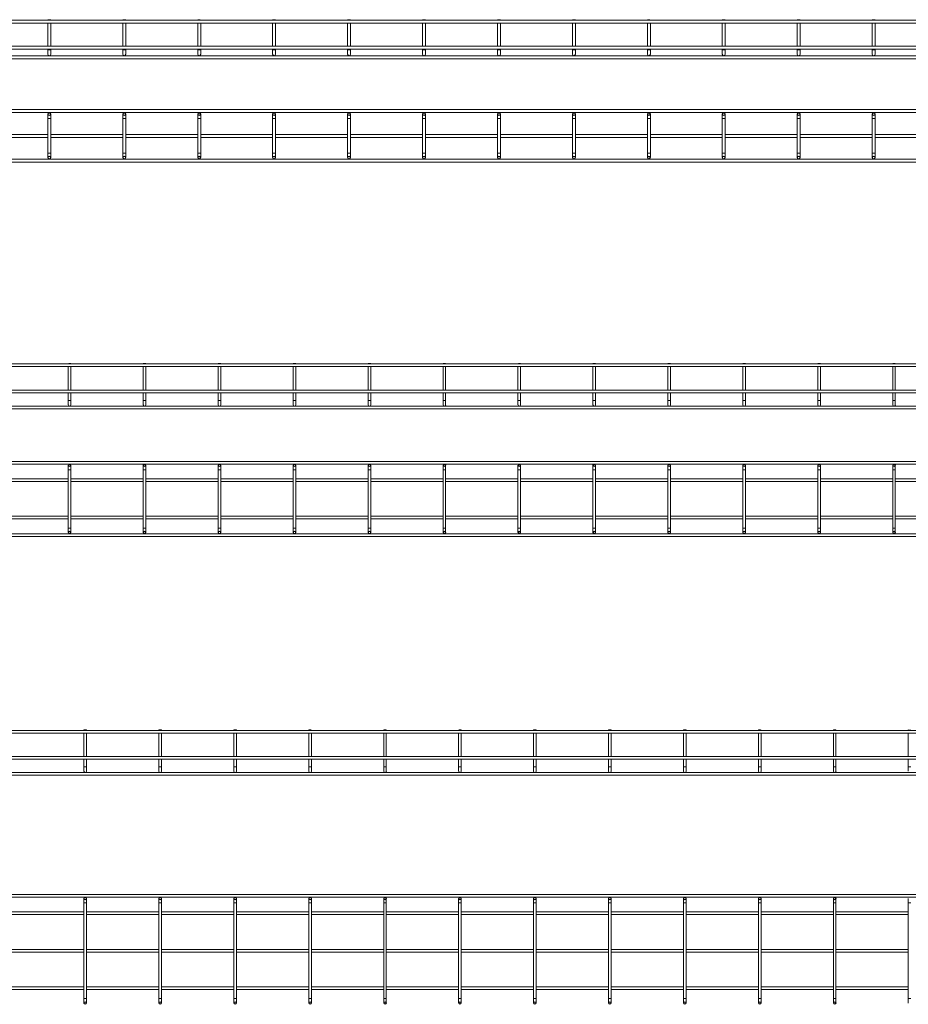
# Model space of a CAD drawing. Header units: millimetres. Extents: x -733 to 3537, y -6038 to -65.
# Tile 10 of 11: x 1427 to 2613, y -1378 to -65. Entities that reach past the tile are written whole.
import ezdxf

# ---------------------------------------------------------------- set-up
doc = ezdxf.new("R2010")
doc.units = ezdxf.units.MM

msp = doc.modelspace()

# ---------------------------------------------------------------- linework, layer by layer
at = {"color": 7, "linetype": 'Continuous', "lineweight": 15}
for p, q in [((3470.5, -65.4), (462.5, -65.4)), ((1465, -64.9), (1464.5, -65.4)), ((1465, -64.9), (1468, -64.9)), ((1468.5, -65.4), (1468, -64.9)), ((1565, -64.9), (1564.5, -65.4)), ((1565, -64.9), (1568, -64.9)), ((1568.5, -65.4), (1568, -64.9)), ((1665, -64.9), (1664.5, -65.4)), ((1665, -64.9), (1668, -64.9)), ((1668.5, -65.4), (1668, -64.9)), ((1765, -64.9), (1764.5, -65.4)), ((1765, -64.9), (1768, -64.9)), ((1768.5, -65.4), (1768, -64.9)), ((1865, -64.9), (1864.5, -65.4)), ((1865, -64.9), (1868, -64.9)), ((1868.5, -65.4), (1868, -64.9)), ((1965, -64.9), (1964.5, -65.4)), ((1965, -64.9), (1968, -64.9)), ((1968.5, -65.4), (1968, -64.9)), ((2065, -64.9), (2064.5, -65.4)), ((2065, -64.9), (2068, -64.9)), ((2068.5, -65.4), (2068, -64.9)), ((2165, -64.9), (2164.5, -65.4)), ((2165, -64.9), (2168, -64.9)), ((2168.5, -65.4), (2168, -64.9)), ((2265, -64.9), (2264.5, -65.4)), ((2265, -64.9), (2268, -64.9)), ((2268.5, -65.4), (2268, -64.9)), ((2365, -64.9), (2364.5, -65.4)), ((2365, -64.9), (2368, -64.9)), ((2368.5, -65.4), (2368, -64.9)), ((2465, -64.9), (2464.5, -65.4)), ((2465, -64.9), (2468, -64.9)), ((2468.5, -65.4), (2468, -64.9)), ((2565, -64.9), (2564.5, -65.4)), ((2565, -64.9), (2568, -64.9)), ((2568.5, -65.4), (2568, -64.9)), ((462.5, -69.4), (3470.5, -69.4)), ((1464.5, -69.4), (1464.5, -100.4)), ((1468.5, -100.4), (1468.5, -69.4)), ((1564.5, -69.4), (1564.5, -100.4)), ((1568.5, -100.4), (1568.5, -69.4)), ((1664.5, -69.4), (1664.5, -100.4)), ((1668.5, -100.4), (1668.5, -69.4)), ((1764.5, -69.4), (1764.5, -100.4)), ((1768.5, -100.4), (1768.5, -69.4)), ((1864.5, -69.4), (1864.5, -100.4)), ((1868.5, -100.4), (1868.5, -69.4)), ((1964.5, -69.4), (1964.5, -100.4)), ((1968.5, -100.4), (1968.5, -69.4)), ((2064.5, -69.4), (2064.5, -100.4)), ((2068.5, -100.4), (2068.5, -69.4)), ((2164.5, -69.4), (2164.5, -100.4)), ((2168.5, -100.4), (2168.5, -69.4)), ((2264.5, -69.4), (2264.5, -100.4)), ((2268.5, -100.4), (2268.5, -69.4)), ((2364.5, -69.4), (2364.5, -100.4)), ((2368.5, -100.4), (2368.5, -69.4)), ((2464.5, -69.4), (2464.5, -100.4)), ((2468.5, -100.4), (2468.5, -69.4)), ((2564.5, -69.4), (2564.5, -100.4)), ((2568.5, -100.4), (2568.5, -69.4)), ((3470.5, -100.4), (462.5, -100.4)), ((462.5, -104.4), (3470.5, -104.4)), ((1464.5, -104.4), (1464.5, -105)), ((1464.5, -105), (1464.5, -111)), ((1468.5, -105), (1468.5, -104.4)), ((1468.5, -111), (1468.5, -105)), ((1564.5, -104.4), (1564.5, -105)), ((1564.5, -105), (1564.5, -111)), ((1568.5, -105), (1568.5, -104.4)), ((1568.5, -111), (1568.5, -105)), ((1664.5, -104.4), (1664.5, -105)), ((1664.5, -105), (1664.5, -111)), ((1668.5, -105), (1668.5, -104.4)), ((1668.5, -111), (1668.5, -105)), ((1764.5, -104.4), (1764.5, -105)), ((1764.5, -105), (1764.5, -111)), ((1768.5, -105), (1768.5, -104.4)), ((1768.5, -111), (1768.5, -105)), ((1864.5, -104.4), (1864.5, -105)), ((1864.5, -105), (1864.5, -111)), ((1868.5, -105), (1868.5, -104.4)), ((1868.5, -111), (1868.5, -105)), ((1964.5, -104.4), (1964.5, -105)), ((1964.5, -105), (1964.5, -111)), ((1968.5, -105), (1968.5, -104.4)), ((1968.5, -111), (1968.5, -105)), ((2064.5, -104.4), (2064.5, -105)), ((2064.5, -105), (2064.5, -111)), ((2068.5, -105), (2068.5, -104.4)), ((2068.5, -111), (2068.5, -105)), ((2164.5, -104.4), (2164.5, -105)), ((2164.5, -105), (2164.5, -111)), ((2168.5, -105), (2168.5, -104.4)), ((2168.5, -111), (2168.5, -105)), ((2264.5, -104.4), (2264.5, -105)), ((2264.5, -105), (2264.5, -111)), ((2268.5, -105), (2268.5, -104.4)), ((2268.5, -111), (2268.5, -105)), ((2364.5, -104.4), (2364.5, -105)), ((2364.5, -105), (2364.5, -111)), ((2368.5, -105), (2368.5, -104.4)), ((2368.5, -111), (2368.5, -105)), ((2464.5, -104.4), (2464.5, -105)), ((2464.5, -105), (2464.5, -111)), ((2468.5, -105), (2468.5, -104.4)), ((2468.5, -111), (2468.5, -105)), ((2564.5, -104.4), (2564.5, -105)), ((2564.5, -105), (2564.5, -111)), ((2568.5, -105), (2568.5, -104.4)), ((2568.5, -111), (2568.5, -105)), ((3470.5, -113), (462.5, -113)), ((462.5, -117), (3470.5, -117)), ((3470.5, -184.9), (462.5, -184.9)), ((462.5, -188.9), (3470.5, -188.9)), ((1464.5, -190.9), (1464.5, -196.9)), ((1464.5, -196.9), (1464.5, -242.9)), ((1468.5, -196.9), (1468.5, -190.9)), ((1468.5, -242.9), (1468.5, -196.9)), ((1564.5, -190.9), (1564.5, -196.9)), ((1564.5, -196.9), (1564.5, -242.9)), ((1568.5, -196.9), (1568.5, -190.9)), ((1568.5, -242.9), (1568.5, -196.9)), ((1664.5, -190.9), (1664.5, -196.9)), ((1664.5, -196.9), (1664.5, -242.9)), ((1668.5, -196.9), (1668.5, -190.9)), ((1668.5, -242.9), (1668.5, -196.9)), ((1764.5, -190.9), (1764.5, -196.9)), ((1764.5, -196.9), (1764.5, -242.9)), ((1768.5, -196.9), (1768.5, -190.9)), ((1768.5, -242.9), (1768.5, -196.9)), ((1864.5, -190.9), (1864.5, -196.9)), ((1864.5, -196.9), (1864.5, -242.9)), ((1868.5, -196.9), (1868.5, -190.9)), ((1868.5, -242.9), (1868.5, -196.9)), ((1964.5, -190.9), (1964.5, -196.9)), ((1964.5, -196.9), (1964.5, -242.9)), ((1968.5, -196.9), (1968.5, -190.9)), ((1968.5, -242.9), (1968.5, -196.9)), ((2064.5, -190.9), (2064.5, -196.9)), ((2064.5, -196.9), (2064.5, -242.9)), ((2068.5, -196.9), (2068.5, -190.9)), ((2068.5, -242.9), (2068.5, -196.9)), ((2164.5, -190.9), (2164.5, -196.9)), ((2164.5, -196.9), (2164.5, -242.9)), ((2168.5, -196.9), (2168.5, -190.9)), ((2168.5, -242.9), (2168.5, -196.9)), ((2264.5, -190.9), (2264.5, -196.9)), ((2264.5, -196.9), (2264.5, -242.9)), ((2268.5, -196.9), (2268.5, -190.9)), ((2268.5, -242.9), (2268.5, -196.9)), ((2364.5, -190.9), (2364.5, -196.9)), ((2364.5, -196.9), (2364.5, -242.9)), ((2368.5, -196.9), (2368.5, -190.9)), ((2368.5, -242.9), (2368.5, -196.9)), ((2464.5, -190.9), (2464.5, -196.9)), ((2464.5, -196.9), (2464.5, -242.9)), ((2468.5, -196.9), (2468.5, -190.9)), ((2468.5, -242.9), (2468.5, -196.9)), ((2564.5, -190.9), (2564.5, -196.9)), ((2564.5, -196.9), (2564.5, -242.9)), ((2568.5, -196.9), (2568.5, -190.9)), ((2568.5, -242.9), (2568.5, -196.9)), ((1464.5, -217.9), (1368.5, -217.9)), ((1368.5, -221.9), (1464.5, -221.9)), ((1564.5, -217.9), (1468.5, -217.9)), ((1468.5, -221.9), (1564.5, -221.9)), ((1664.5, -217.9), (1568.5, -217.9)), ((1568.5, -221.9), (1664.5, -221.9)), ((1764.5, -217.9), (1668.5, -217.9)), ((1668.5, -221.9), (1764.5, -221.9)), ((1864.5, -217.9), (1768.5, -217.9)), ((1768.5, -221.9), (1864.5, -221.9)), ((1964.5, -217.9), (1868.5, -217.9)), ((1868.5, -221.9), (1964.5, -221.9)), ((2064.5, -217.9), (1968.5, -217.9)), ((1968.5, -221.9), (2064.5, -221.9)), ((2164.5, -217.9), (2068.5, -217.9)), ((2068.5, -221.9), (2164.5, -221.9)), ((2264.5, -217.9), (2168.5, -217.9)), ((2168.5, -221.9), (2264.5, -221.9)), ((2364.5, -217.9), (2268.5, -217.9)), ((2268.5, -221.9), (2364.5, -221.9)), ((2464.5, -217.9), (2368.5, -217.9)), ((2368.5, -221.9), (2464.5, -221.9)), ((2564.5, -217.9), (2468.5, -217.9)), ((2468.5, -221.9), (2564.5, -221.9)), ((2664.5, -217.9), (2568.5, -217.9)), ((2568.5, -221.9), (2664.5, -221.9)), ((1464.5, -242.9), (1464.5, -248.9)), ((1468.5, -248.9), (1468.5, -242.9)), ((1564.5, -242.9), (1564.5, -248.9)), ((1568.5, -248.9), (1568.5, -242.9)), ((1664.5, -242.9), (1664.5, -248.9)), ((1668.5, -248.9), (1668.5, -242.9)), ((1764.5, -242.9), (1764.5, -248.9)), ((1768.5, -248.9), (1768.5, -242.9)), ((1864.5, -242.9), (1864.5, -248.9)), ((1868.5, -248.9), (1868.5, -242.9)), ((1964.5, -242.9), (1964.5, -248.9)), ((1968.5, -248.9), (1968.5, -242.9)), ((2064.5, -242.9), (2064.5, -248.9)), ((2068.5, -248.9), (2068.5, -242.9)), ((2164.5, -242.9), (2164.5, -248.9)), ((2168.5, -248.9), (2168.5, -242.9)), ((2264.5, -242.9), (2264.5, -248.9)), ((2268.5, -248.9), (2268.5, -242.9)), ((2364.5, -242.9), (2364.5, -248.9)), ((2368.5, -248.9), (2368.5, -242.9)), ((2464.5, -242.9), (2464.5, -248.9)), ((2468.5, -248.9), (2468.5, -242.9)), ((2564.5, -242.9), (2564.5, -248.9)), ((2568.5, -248.9), (2568.5, -242.9)), ((3470.5, -250.9), (462.5, -250.9)), ((462.5, -254.9), (3470.5, -254.9)), ((3497.7, -524.2), (489.7, -524.2)), ((1492.4, -523.4), (1491.9, -523.9)), ((1491.9, -523.9), (1491.9, -524.2)), ((1495.4, -523.9), (1491.9, -523.9)), ((1492.4, -523.4), (1494.9, -523.4)), ((1495.4, -523.9), (1494.9, -523.4)), ((1495.4, -524.2), (1495.4, -523.9)), ((1592.4, -523.4), (1591.9, -523.9)), ((1591.9, -523.9), (1591.9, -524.2)), ((1595.4, -523.9), (1591.9, -523.9)), ((1592.4, -523.4), (1594.9, -523.4)), ((1595.4, -523.9), (1594.9, -523.4)), ((1595.4, -524.2), (1595.4, -523.9)), ((1692.4, -523.4), (1691.9, -523.9)), ((1691.9, -523.9), (1691.9, -524.2)), ((1695.4, -523.9), (1691.9, -523.9)), ((1692.4, -523.4), (1694.9, -523.4)), ((1695.4, -523.9), (1694.9, -523.4)), ((1695.4, -524.2), (1695.4, -523.9)), ((1792.4, -523.4), (1791.9, -523.9)), ((1791.9, -523.9), (1791.9, -524.2)), ((1795.4, -523.9), (1791.9, -523.9)), ((1792.4, -523.4), (1794.9, -523.4)), ((1795.4, -523.9), (1794.9, -523.4)), ((1795.4, -524.2), (1795.4, -523.9)), ((1892.4, -523.4), (1891.9, -523.9)), ((1891.9, -523.9), (1891.9, -524.2)), ((1895.4, -523.9), (1891.9, -523.9)), ((1892.4, -523.4), (1894.9, -523.4)), ((1895.4, -523.9), (1894.9, -523.4)), ((1895.4, -524.2), (1895.4, -523.9)), ((1992.4, -523.4), (1991.9, -523.9)), ((1991.9, -523.9), (1991.9, -524.2)), ((1995.4, -523.9), (1991.9, -523.9)), ((1992.4, -523.4), (1994.9, -523.4)), ((1995.4, -523.9), (1994.9, -523.4)), ((1995.4, -524.2), (1995.4, -523.9)), ((2092.4, -523.4), (2091.9, -523.9)), ((2091.9, -523.9), (2091.9, -524.2)), ((2095.4, -523.9), (2091.9, -523.9)), ((2092.4, -523.4), (2094.9, -523.4)), ((2095.4, -523.9), (2094.9, -523.4)), ((2095.4, -524.2), (2095.4, -523.9)), ((2192.4, -523.4), (2191.9, -523.9)), ((2191.9, -523.9), (2191.9, -524.2)), ((2195.4, -523.9), (2191.9, -523.9)), ((2192.4, -523.4), (2194.9, -523.4)), ((2195.4, -523.9), (2194.9, -523.4)), ((2195.4, -524.2), (2195.4, -523.9)), ((2292.4, -523.4), (2291.9, -523.9)), ((2291.9, -523.9), (2291.9, -524.2)), ((2295.4, -523.9), (2291.9, -523.9)), ((2292.4, -523.4), (2294.9, -523.4)), ((2295.4, -523.9), (2294.9, -523.4)), ((2295.4, -524.2), (2295.4, -523.9)), ((2392.4, -523.4), (2391.9, -523.9)), ((2391.9, -523.9), (2391.9, -524.2)), ((2395.4, -523.9), (2391.9, -523.9)), ((2392.4, -523.4), (2394.9, -523.4)), ((2395.4, -523.9), (2394.9, -523.4)), ((2395.4, -524.2), (2395.4, -523.9)), ((2492.4, -523.4), (2491.9, -523.9)), ((2491.9, -523.9), (2491.9, -524.2)), ((2495.4, -523.9), (2491.9, -523.9)), ((2492.4, -523.4), (2494.9, -523.4)), ((2495.4, -523.9), (2494.9, -523.4)), ((2495.4, -524.2), (2495.4, -523.9)), ((2592.4, -523.4), (2591.9, -523.9)), ((2591.9, -523.9), (2591.9, -524.2)), ((2595.4, -523.9), (2591.9, -523.9)), ((2592.4, -523.4), (2594.9, -523.4)), ((2595.4, -523.9), (2594.9, -523.4)), ((2595.4, -524.2), (2595.4, -523.9)), ((489.7, -527.7), (3497.7, -527.7)), ((1491.9, -527.7), (1491.9, -559.2)), ((1495.4, -559.2), (1495.4, -527.7)), ((1591.9, -527.7), (1591.9, -559.2)), ((1595.4, -559.2), (1595.4, -527.7)), ((1691.9, -527.7), (1691.9, -559.2)), ((1695.4, -559.2), (1695.4, -527.7)), ((1791.9, -527.7), (1791.9, -559.2)), ((1795.4, -559.2), (1795.4, -527.7)), ((1891.9, -527.7), (1891.9, -559.2)), ((1895.4, -559.2), (1895.4, -527.7)), ((1991.9, -527.7), (1991.9, -559.2)), ((1995.4, -559.2), (1995.4, -527.7)), ((2091.9, -527.7), (2091.9, -559.2)), ((2095.4, -559.2), (2095.4, -527.7)), ((2191.9, -527.7), (2191.9, -559.2)), ((2195.4, -559.2), (2195.4, -527.7)), ((2291.9, -527.7), (2291.9, -559.2)), ((2295.4, -559.2), (2295.4, -527.7)), ((2391.9, -527.7), (2391.9, -559.2)), ((2395.4, -559.2), (2395.4, -527.7)), ((2491.9, -527.7), (2491.9, -559.2)), ((2495.4, -559.2), (2495.4, -527.7)), ((2591.9, -527.7), (2591.9, -559.2)), ((2595.4, -559.2), (2595.4, -527.7)), ((3497.7, -559.2), (489.7, -559.2)), ((489.7, -562.7), (3497.7, -562.7)), ((1491.9, -562.7), (1491.9, -572.9)), ((1495.4, -572.9), (1495.4, -562.7)), ((1591.9, -562.7), (1591.9, -572.9)), ((1595.4, -572.9), (1595.4, -562.7)), ((1691.9, -562.7), (1691.9, -572.9)), ((1695.4, -572.9), (1695.4, -562.7)), ((1791.9, -562.7), (1791.9, -572.9)), ((1795.4, -572.9), (1795.4, -562.7)), ((1891.9, -562.7), (1891.9, -572.9)), ((1895.4, -572.9), (1895.4, -562.7)), ((1991.9, -562.7), (1991.9, -572.9)), ((1995.4, -572.9), (1995.4, -562.7)), ((2091.9, -562.7), (2091.9, -572.9)), ((2095.4, -572.9), (2095.4, -562.7)), ((2191.9, -562.7), (2191.9, -572.9)), ((2195.4, -572.9), (2195.4, -562.7)), ((2291.9, -562.7), (2291.9, -572.9)), ((2295.4, -572.9), (2295.4, -562.7)), ((2391.9, -562.7), (2391.9, -572.9)), ((2395.4, -572.9), (2395.4, -562.7)), ((2491.9, -562.7), (2491.9, -572.9)), ((2495.4, -572.9), (2495.4, -562.7)), ((2591.9, -562.7), (2591.9, -572.9)), ((2595.4, -572.9), (2595.4, -562.7)), ((1491.9, -572.9), (1491.9, -578.7)), ((1495.4, -578.7), (1495.4, -572.9)), ((1591.9, -572.9), (1591.9, -578.7)), ((1595.4, -578.7), (1595.4, -572.9)), ((1691.9, -572.9), (1691.9, -578.7)), ((1695.4, -578.7), (1695.4, -572.9)), ((1791.9, -572.9), (1791.9, -578.7)), ((1795.4, -578.7), (1795.4, -572.9)), ((1891.9, -572.9), (1891.9, -578.7)), ((1895.4, -578.7), (1895.4, -572.9)), ((1991.9, -572.9), (1991.9, -578.7)), ((1995.4, -578.7), (1995.4, -572.9)), ((2091.9, -572.9), (2091.9, -578.7)), ((2095.4, -578.7), (2095.4, -572.9)), ((2191.9, -572.9), (2191.9, -578.7)), ((2195.4, -578.7), (2195.4, -572.9)), ((2291.9, -572.9), (2291.9, -578.7)), ((2295.4, -578.7), (2295.4, -572.9)), ((2391.9, -572.9), (2391.9, -578.7)), ((2395.4, -578.7), (2395.4, -572.9)), ((2491.9, -572.9), (2491.9, -578.7)), ((2495.4, -578.7), (2495.4, -572.9)), ((2591.9, -572.9), (2591.9, -578.7)), ((2595.4, -578.7), (2595.4, -572.9)), ((3497.7, -580.4), (489.7, -580.4)), ((489.7, -583.9), (3497.7, -583.9)), ((3497.7, -654.2), (489.7, -654.2)), ((489.7, -657.7), (3497.7, -657.7)), ((1491.9, -659.4), (1491.9, -665.2)), ((1491.9, -665.2), (1491.9, -743.2)), ((1495.4, -665.2), (1495.4, -659.4)), ((1495.4, -743.2), (1495.4, -665.2)), ((1591.9, -659.4), (1591.9, -665.2)), ((1591.9, -665.2), (1591.9, -743.2)), ((1595.4, -665.2), (1595.4, -659.4)), ((1595.4, -743.2), (1595.4, -665.2)), ((1691.9, -659.4), (1691.9, -665.2)), ((1691.9, -665.2), (1691.9, -743.2)), ((1695.4, -665.2), (1695.4, -659.4)), ((1695.4, -743.2), (1695.4, -665.2)), ((1791.9, -659.4), (1791.9, -665.2)), ((1791.9, -665.2), (1791.9, -743.2)), ((1795.4, -665.2), (1795.4, -659.4)), ((1795.4, -743.2), (1795.4, -665.2)), ((1891.9, -659.4), (1891.9, -665.2)), ((1891.9, -665.2), (1891.9, -743.2)), ((1895.4, -665.2), (1895.4, -659.4)), ((1895.4, -743.2), (1895.4, -665.2)), ((1991.9, -659.4), (1991.9, -665.2)), ((1991.9, -665.2), (1991.9, -743.2)), ((1995.4, -665.2), (1995.4, -659.4)), ((1995.4, -743.2), (1995.4, -665.2)), ((2091.9, -659.4), (2091.9, -665.2)), ((2091.9, -665.2), (2091.9, -743.2)), ((2095.4, -665.2), (2095.4, -659.4)), ((2095.4, -743.2), (2095.4, -665.2)), ((2191.9, -659.4), (2191.9, -665.2)), ((2191.9, -665.2), (2191.9, -743.2)), ((2195.4, -665.2), (2195.4, -659.4)), ((2195.4, -743.2), (2195.4, -665.2)), ((2291.9, -659.4), (2291.9, -665.2)), ((2291.9, -665.2), (2291.9, -743.2)), ((2295.4, -665.2), (2295.4, -659.4)), ((2295.4, -743.2), (2295.4, -665.2)), ((2391.9, -659.4), (2391.9, -665.2)), ((2391.9, -665.2), (2391.9, -743.2)), ((2395.4, -665.2), (2395.4, -659.4)), ((2395.4, -743.2), (2395.4, -665.2)), ((2491.9, -659.4), (2491.9, -665.2)), ((2491.9, -665.2), (2491.9, -743.2)), ((2495.4, -665.2), (2495.4, -659.4)), ((2495.4, -743.2), (2495.4, -665.2)), ((2591.9, -659.4), (2591.9, -665.2)), ((2591.9, -665.2), (2591.9, -743.2)), ((2595.4, -665.2), (2595.4, -659.4)), ((2595.4, -743.2), (2595.4, -665.2)), ((1491.9, -677.4), (1395.4, -677.4)), ((1395.4, -680.9), (1491.9, -680.9)), ((1591.9, -677.4), (1495.4, -677.4)), ((1495.4, -680.9), (1591.9, -680.9)), ((1691.9, -677.4), (1595.4, -677.4)), ((1595.4, -680.9), (1691.9, -680.9)), ((1791.9, -677.4), (1695.4, -677.4)), ((1695.4, -680.9), (1791.9, -680.9)), ((1891.9, -677.4), (1795.4, -677.4)), ((1795.4, -680.9), (1891.9, -680.9)), ((1991.9, -677.4), (1895.4, -677.4)), ((1895.4, -680.9), (1991.9, -680.9)), ((2091.9, -677.4), (1995.4, -677.4)), ((1995.4, -680.9), (2091.9, -680.9)), ((2191.9, -677.4), (2095.4, -677.4)), ((2095.4, -680.9), (2191.9, -680.9)), ((2291.9, -677.4), (2195.4, -677.4)), ((2195.4, -680.9), (2291.9, -680.9)), ((2391.9, -677.4), (2295.4, -677.4)), ((2295.4, -680.9), (2391.9, -680.9)), ((2491.9, -677.4), (2395.4, -677.4)), ((2395.4, -680.9), (2491.9, -680.9)), ((2591.9, -677.4), (2495.4, -677.4)), ((2495.4, -680.9), (2591.9, -680.9)), ((2691.9, -677.4), (2595.4, -677.4)), ((2595.4, -680.9), (2691.9, -680.9)), ((1491.9, -727.4), (1395.4, -727.4)), ((1395.4, -730.9), (1491.9, -730.9)), ((1591.9, -727.4), (1495.4, -727.4)), ((1495.4, -730.9), (1591.9, -730.9)), ((1691.9, -727.4), (1595.4, -727.4)), ((1595.4, -730.9), (1691.9, -730.9)), ((1791.9, -727.4), (1695.4, -727.4)), ((1695.4, -730.9), (1791.9, -730.9)), ((1891.9, -727.4), (1795.4, -727.4)), ((1795.4, -730.9), (1891.9, -730.9)), ((1991.9, -727.4), (1895.4, -727.4)), ((1895.4, -730.9), (1991.9, -730.9)), ((2091.9, -727.4), (1995.4, -727.4)), ((1995.4, -730.9), (2091.9, -730.9)), ((2191.9, -727.4), (2095.4, -727.4)), ((2095.4, -730.9), (2191.9, -730.9)), ((2291.9, -727.4), (2195.4, -727.4)), ((2195.4, -730.9), (2291.9, -730.9)), ((2391.9, -727.4), (2295.4, -727.4)), ((2295.4, -730.9), (2391.9, -730.9)), ((2491.9, -727.4), (2395.4, -727.4)), ((2395.4, -730.9), (2491.9, -730.9)), ((2591.9, -727.4), (2495.4, -727.4)), ((2495.4, -730.9), (2591.9, -730.9)), ((2691.9, -727.4), (2595.4, -727.4)), ((2595.4, -730.9), (2691.9, -730.9)), ((1491.9, -743.2), (1491.9, -748.9)), ((1495.4, -748.9), (1495.4, -743.2)), ((1591.9, -743.2), (1591.9, -748.9)), ((1595.4, -748.9), (1595.4, -743.2)), ((1691.9, -743.2), (1691.9, -748.9)), ((1695.4, -748.9), (1695.4, -743.2)), ((1791.9, -743.2), (1791.9, -748.9)), ((1795.4, -748.9), (1795.4, -743.2)), ((1891.9, -743.2), (1891.9, -748.9)), ((1895.4, -748.9), (1895.4, -743.2)), ((1991.9, -743.2), (1991.9, -748.9)), ((1995.4, -748.9), (1995.4, -743.2)), ((2091.9, -743.2), (2091.9, -748.9)), ((2095.4, -748.9), (2095.4, -743.2)), ((2191.9, -743.2), (2191.9, -748.9)), ((2195.4, -748.9), (2195.4, -743.2)), ((2291.9, -743.2), (2291.9, -748.9)), ((2295.4, -748.9), (2295.4, -743.2)), ((2391.9, -743.2), (2391.9, -748.9)), ((2395.4, -748.9), (2395.4, -743.2)), ((2491.9, -743.2), (2491.9, -748.9)), ((2495.4, -748.9), (2495.4, -743.2)), ((2591.9, -743.2), (2591.9, -748.9)), ((2595.4, -748.9), (2595.4, -743.2)), ((3497.7, -750.7), (489.7, -750.7)), ((489.7, -754.2), (3497.7, -754.2)), ((3518.5, -1013), (510.5, -1013)), ((510.5, -1016.5), (3518.5, -1016.5)), ((1513.2, -1012.2), (1512.7, -1012.7)), ((1512.7, -1012.7), (1512.7, -1013)), ((1516.2, -1012.7), (1512.7, -1012.7)), ((1512.7, -1016.5), (1512.7, -1048)), ((1513.2, -1012.2), (1515.7, -1012.2)), ((1516.2, -1012.7), (1515.7, -1012.2)), ((1516.2, -1013), (1516.2, -1012.7)), ((1516.2, -1048), (1516.2, -1016.5)), ((1613.2, -1012.2), (1612.7, -1012.7)), ((1612.7, -1012.7), (1612.7, -1013)), ((1616.2, -1012.7), (1612.7, -1012.7)), ((1612.7, -1016.5), (1612.7, -1048)), ((1613.2, -1012.2), (1615.7, -1012.2)), ((1616.2, -1012.7), (1615.7, -1012.2)), ((1616.2, -1013), (1616.2, -1012.7)), ((1616.2, -1048), (1616.2, -1016.5)), ((1713.2, -1012.2), (1712.7, -1012.7)), ((1712.7, -1012.7), (1712.7, -1013)), ((1716.2, -1012.7), (1712.7, -1012.7)), ((1712.7, -1016.5), (1712.7, -1048)), ((1713.2, -1012.2), (1715.7, -1012.2)), ((1716.2, -1012.7), (1715.7, -1012.2)), ((1716.2, -1013), (1716.2, -1012.7)), ((1716.2, -1048), (1716.2, -1016.5)), ((1813.2, -1012.2), (1812.7, -1012.7)), ((1812.7, -1012.7), (1812.7, -1013)), ((1816.2, -1012.7), (1812.7, -1012.7)), ((1812.7, -1016.5), (1812.7, -1048)), ((1813.2, -1012.2), (1815.7, -1012.2)), ((1816.2, -1012.7), (1815.7, -1012.2)), ((1816.2, -1013), (1816.2, -1012.7)), ((1816.2, -1048), (1816.2, -1016.5)), ((1913.2, -1012.2), (1912.7, -1012.7)), ((1912.7, -1012.7), (1912.7, -1013)), ((1916.2, -1012.7), (1912.7, -1012.7)), ((1912.7, -1016.5), (1912.7, -1048)), ((1913.2, -1012.2), (1915.7, -1012.2)), ((1916.2, -1012.7), (1915.7, -1012.2)), ((1916.2, -1013), (1916.2, -1012.7)), ((1916.2, -1048), (1916.2, -1016.5)), ((2013.2, -1012.2), (2012.7, -1012.7)), ((2012.7, -1012.7), (2012.7, -1013)), ((2016.2, -1012.7), (2012.7, -1012.7)), ((2012.7, -1016.5), (2012.7, -1048)), ((2013.2, -1012.2), (2015.7, -1012.2)), ((2016.2, -1012.7), (2015.7, -1012.2)), ((2016.2, -1013), (2016.2, -1012.7)), ((2016.2, -1048), (2016.2, -1016.5)), ((2113.2, -1012.2), (2112.7, -1012.7)), ((2112.7, -1012.7), (2112.7, -1013)), ((2116.2, -1012.7), (2112.7, -1012.7)), ((2112.7, -1016.5), (2112.7, -1048)), ((2113.2, -1012.2), (2115.7, -1012.2)), ((2116.2, -1012.7), (2115.7, -1012.2)), ((2116.2, -1013), (2116.2, -1012.7)), ((2116.2, -1048), (2116.2, -1016.5)), ((2213.2, -1012.2), (2212.7, -1012.7)), ((2212.7, -1012.7), (2212.7, -1013)), ((2216.2, -1012.7), (2212.7, -1012.7)), ((2212.7, -1016.5), (2212.7, -1048)), ((2213.2, -1012.2), (2215.7, -1012.2)), ((2216.2, -1012.7), (2215.7, -1012.2)), ((2216.2, -1013), (2216.2, -1012.7)), ((2216.2, -1048), (2216.2, -1016.5)), ((2313.2, -1012.2), (2312.7, -1012.7)), ((2312.7, -1012.7), (2312.7, -1013)), ((2316.2, -1012.7), (2312.7, -1012.7)), ((2312.7, -1016.5), (2312.7, -1048)), ((2313.2, -1012.2), (2315.7, -1012.2)), ((2316.2, -1012.7), (2315.7, -1012.2)), ((2316.2, -1013), (2316.2, -1012.7)), ((2316.2, -1048), (2316.2, -1016.5)), ((2413.2, -1012.2), (2412.7, -1012.7)), ((2412.7, -1012.7), (2412.7, -1013)), ((2416.2, -1012.7), (2412.7, -1012.7)), ((2412.7, -1016.5), (2412.7, -1048)), ((2413.2, -1012.2), (2415.7, -1012.2)), ((2416.2, -1012.7), (2415.7, -1012.2)), ((2416.2, -1013), (2416.2, -1012.7)), ((2416.2, -1048), (2416.2, -1016.5)), ((2513.2, -1012.2), (2512.7, -1012.7)), ((2512.7, -1012.7), (2512.7, -1013)), ((2516.2, -1012.7), (2512.7, -1012.7)), ((2512.7, -1016.5), (2512.7, -1048)), ((2513.2, -1012.2), (2515.7, -1012.2)), ((2516.2, -1012.7), (2515.7, -1012.2)), ((2516.2, -1013), (2516.2, -1012.7)), ((2516.2, -1048), (2516.2, -1016.5)), ((2613.2, -1012.2), (2612.7, -1012.7)), ((2612.7, -1012.7), (2612.7, -1013)), ((2616.2, -1012.7), (2612.7, -1012.7)), ((2612.7, -1016.5), (2612.7, -1048)), ((3518.5, -1048), (510.5, -1048)), ((510.5, -1051.5), (3518.5, -1051.5)), ((1512.7, -1051.5), (1512.7, -1061.7)), ((1512.7, -1061.7), (1512.7, -1067.4)), ((1516.2, -1061.7), (1516.2, -1051.5)), ((1516.2, -1067.4), (1516.2, -1061.7)), ((1612.7, -1051.5), (1612.7, -1061.7)), ((1612.7, -1061.7), (1612.7, -1067.4)), ((1616.2, -1061.7), (1616.2, -1051.5)), ((1616.2, -1067.4), (1616.2, -1061.7)), ((1712.7, -1051.5), (1712.7, -1061.7)), ((1712.7, -1061.7), (1712.7, -1067.4)), ((1716.2, -1061.7), (1716.2, -1051.5)), ((1716.2, -1067.4), (1716.2, -1061.7)), ((1812.7, -1051.5), (1812.7, -1061.7)), ((1812.7, -1061.7), (1812.7, -1067.4)), ((1816.2, -1061.7), (1816.2, -1051.5)), ((1816.2, -1067.4), (1816.2, -1061.7)), ((1912.7, -1051.5), (1912.7, -1061.7)), ((1912.7, -1061.7), (1912.7, -1067.4)), ((1916.2, -1061.7), (1916.2, -1051.5)), ((1916.2, -1067.4), (1916.2, -1061.7)), ((2012.7, -1051.5), (2012.7, -1061.7)), ((2012.7, -1061.7), (2012.7, -1067.4)), ((2016.2, -1061.7), (2016.2, -1051.5)), ((2016.2, -1067.4), (2016.2, -1061.7)), ((2112.7, -1051.5), (2112.7, -1061.7)), ((2112.7, -1061.7), (2112.7, -1067.4)), ((2116.2, -1061.7), (2116.2, -1051.5)), ((2116.2, -1067.4), (2116.2, -1061.7)), ((2212.7, -1051.5), (2212.7, -1061.7)), ((2212.7, -1061.7), (2212.7, -1067.4)), ((2216.2, -1061.7), (2216.2, -1051.5)), ((2216.2, -1067.4), (2216.2, -1061.7)), ((2312.7, -1051.5), (2312.7, -1061.7)), ((2312.7, -1061.7), (2312.7, -1067.4)), ((2316.2, -1061.7), (2316.2, -1051.5)), ((2316.2, -1067.4), (2316.2, -1061.7)), ((2412.7, -1051.5), (2412.7, -1061.7)), ((2412.7, -1061.7), (2412.7, -1067.4)), ((2416.2, -1061.7), (2416.2, -1051.5)), ((2416.2, -1067.4), (2416.2, -1061.7)), ((2512.7, -1051.5), (2512.7, -1061.7)), ((2512.7, -1061.7), (2512.7, -1067.4)), ((2516.2, -1061.7), (2516.2, -1051.5)), ((2516.2, -1067.4), (2516.2, -1061.7)), ((2612.7, -1051.5), (2612.7, -1061.7)), ((2612.7, -1061.7), (2612.7, -1067.4)), ((3518.5, -1069.2), (510.5, -1069.2)), ((510.5, -1072.7), (3518.5, -1072.7)), ((3518.5, -1231.9), (510.5, -1231.9)), ((510.5, -1235.4), (3518.5, -1235.4)), ((1512.7, -1237.2), (1512.7, -1242.9)), ((1512.7, -1242.9), (1512.7, -1370.9)), ((1516.2, -1242.9), (1516.2, -1237.2)), ((1516.2, -1370.9), (1516.2, -1242.9)), ((1612.7, -1237.2), (1612.7, -1242.9)), ((1612.7, -1242.9), (1612.7, -1370.9)), ((1616.2, -1242.9), (1616.2, -1237.2)), ((1616.2, -1370.9), (1616.2, -1242.9)), ((1712.7, -1237.2), (1712.7, -1242.9)), ((1712.7, -1242.9), (1712.7, -1370.9)), ((1716.2, -1242.9), (1716.2, -1237.2)), ((1716.2, -1370.9), (1716.2, -1242.9)), ((1812.7, -1237.2), (1812.7, -1242.9)), ((1812.7, -1242.9), (1812.7, -1370.9)), ((1816.2, -1242.9), (1816.2, -1237.2)), ((1816.2, -1370.9), (1816.2, -1242.9)), ((1912.7, -1237.2), (1912.7, -1242.9)), ((1912.7, -1242.9), (1912.7, -1370.9)), ((1916.2, -1242.9), (1916.2, -1237.2)), ((1916.2, -1370.9), (1916.2, -1242.9)), ((2012.7, -1237.2), (2012.7, -1242.9)), ((2012.7, -1242.9), (2012.7, -1370.9)), ((2016.2, -1242.9), (2016.2, -1237.2)), ((2016.2, -1370.9), (2016.2, -1242.9)), ((2112.7, -1237.2), (2112.7, -1242.9)), ((2112.7, -1242.9), (2112.7, -1370.9)), ((2116.2, -1242.9), (2116.2, -1237.2)), ((2116.2, -1370.9), (2116.2, -1242.9)), ((2212.7, -1237.2), (2212.7, -1242.9)), ((2212.7, -1242.9), (2212.7, -1370.9)), ((2216.2, -1242.9), (2216.2, -1237.2)), ((2216.2, -1370.9), (2216.2, -1242.9)), ((2312.7, -1237.2), (2312.7, -1242.9)), ((2312.7, -1242.9), (2312.7, -1370.9)), ((2316.2, -1242.9), (2316.2, -1237.2)), ((2316.2, -1370.9), (2316.2, -1242.9)), ((2412.7, -1237.2), (2412.7, -1242.9)), ((2412.7, -1242.9), (2412.7, -1370.9)), ((2416.2, -1242.9), (2416.2, -1237.2)), ((2416.2, -1370.9), (2416.2, -1242.9)), ((2512.7, -1237.2), (2512.7, -1242.9)), ((2512.7, -1242.9), (2512.7, -1370.9)), ((2516.2, -1242.9), (2516.2, -1237.2)), ((2516.2, -1370.9), (2516.2, -1242.9)), ((2612.7, -1237.2), (2612.7, -1242.9)), ((2612.7, -1242.9), (2612.7, -1370.9)), ((1512.7, -1255.2), (1416.2, -1255.2)), ((1416.2, -1258.7), (1512.7, -1258.7)), ((1612.7, -1255.2), (1516.2, -1255.2)), ((1516.2, -1258.7), (1612.7, -1258.7)), ((1712.7, -1255.2), (1616.2, -1255.2)), ((1616.2, -1258.7), (1712.7, -1258.7)), ((1812.7, -1255.2), (1716.2, -1255.2)), ((1716.2, -1258.7), (1812.7, -1258.7)), ((1912.7, -1255.2), (1816.2, -1255.2)), ((1816.2, -1258.7), (1912.7, -1258.7)), ((2012.7, -1255.2), (1916.2, -1255.2)), ((1916.2, -1258.7), (2012.7, -1258.7)), ((2112.7, -1255.2), (2016.2, -1255.2)), ((2016.2, -1258.7), (2112.7, -1258.7)), ((2212.7, -1255.2), (2116.2, -1255.2)), ((2116.2, -1258.7), (2212.7, -1258.7)), ((2312.7, -1255.2), (2216.2, -1255.2)), ((2216.2, -1258.7), (2312.7, -1258.7)), ((2412.7, -1255.2), (2316.2, -1255.2)), ((2316.2, -1258.7), (2412.7, -1258.7)), ((2512.7, -1255.2), (2416.2, -1255.2)), ((2416.2, -1258.7), (2512.7, -1258.7)), ((2612.7, -1255.2), (2516.2, -1255.2)), ((2516.2, -1258.7), (2612.7, -1258.7)), ((1512.7, -1305.2), (1416.2, -1305.2)), ((1416.2, -1308.7), (1512.7, -1308.7)), ((1612.7, -1305.2), (1516.2, -1305.2)), ((1516.2, -1308.7), (1612.7, -1308.7)), ((1712.7, -1305.2), (1616.2, -1305.2)), ((1616.2, -1308.7), (1712.7, -1308.7)), ((1812.7, -1305.2), (1716.2, -1305.2)), ((1716.2, -1308.7), (1812.7, -1308.7)), ((1912.7, -1305.2), (1816.2, -1305.2)), ((1816.2, -1308.7), (1912.7, -1308.7)), ((2012.7, -1305.2), (1916.2, -1305.2)), ((1916.2, -1308.7), (2012.7, -1308.7)), ((2112.7, -1305.2), (2016.2, -1305.2)), ((2016.2, -1308.7), (2112.7, -1308.7)), ((2212.7, -1305.2), (2116.2, -1305.2)), ((2116.2, -1308.7), (2212.7, -1308.7)), ((2312.7, -1305.2), (2216.2, -1305.2)), ((2216.2, -1308.7), (2312.7, -1308.7)), ((2412.7, -1305.2), (2316.2, -1305.2)), ((2316.2, -1308.7), (2412.7, -1308.7)), ((2512.7, -1305.2), (2416.2, -1305.2)), ((2416.2, -1308.7), (2512.7, -1308.7)), ((2612.7, -1305.2), (2516.2, -1305.2)), ((2516.2, -1308.7), (2612.7, -1308.7)), ((1512.7, -1355.2), (1416.2, -1355.2)), ((1416.2, -1358.7), (1512.7, -1358.7)), ((1612.7, -1355.2), (1516.2, -1355.2)), ((1516.2, -1358.7), (1612.7, -1358.7)), ((1712.7, -1355.2), (1616.2, -1355.2)), ((1616.2, -1358.7), (1712.7, -1358.7)), ((1812.7, -1355.2), (1716.2, -1355.2)), ((1716.2, -1358.7), (1812.7, -1358.7)), ((1912.7, -1355.2), (1816.2, -1355.2)), ((1816.2, -1358.7), (1912.7, -1358.7)), ((2012.7, -1355.2), (1916.2, -1355.2)), ((1916.2, -1358.7), (2012.7, -1358.7)), ((2112.7, -1355.2), (2016.2, -1355.2)), ((2016.2, -1358.7), (2112.7, -1358.7)), ((2212.7, -1355.2), (2116.2, -1355.2)), ((2116.2, -1358.7), (2212.7, -1358.7)), ((2312.7, -1355.2), (2216.2, -1355.2)), ((2216.2, -1358.7), (2312.7, -1358.7)), ((2412.7, -1355.2), (2316.2, -1355.2)), ((2316.2, -1358.7), (2412.7, -1358.7)), ((2512.7, -1355.2), (2416.2, -1355.2)), ((2416.2, -1358.7), (2512.7, -1358.7)), ((2612.7, -1355.2), (2516.2, -1355.2)), ((2516.2, -1358.7), (2612.7, -1358.7)), ((1512.7, -1370.9), (1512.7, -1376.7)), ((1516.2, -1376.7), (1516.2, -1370.9)), ((1612.7, -1370.9), (1612.7, -1376.7)), ((1616.2, -1376.7), (1616.2, -1370.9)), ((1712.7, -1370.9), (1712.7, -1376.7)), ((1716.2, -1376.7), (1716.2, -1370.9)), ((1812.7, -1370.9), (1812.7, -1376.7)), ((1816.2, -1376.7), (1816.2, -1370.9)), ((1912.7, -1370.9), (1912.7, -1376.7)), ((1916.2, -1376.7), (1916.2, -1370.9)), ((2012.7, -1370.9), (2012.7, -1376.7)), ((2016.2, -1376.7), (2016.2, -1370.9)), ((2112.7, -1370.9), (2112.7, -1376.7)), ((2116.2, -1376.7), (2116.2, -1370.9)), ((2212.7, -1370.9), (2212.7, -1376.7)), ((2216.2, -1376.7), (2216.2, -1370.9)), ((2312.7, -1370.9), (2312.7, -1376.7)), ((2316.2, -1376.7), (2316.2, -1370.9)), ((2412.7, -1370.9), (2412.7, -1376.7)), ((2416.2, -1376.7), (2416.2, -1370.9)), ((2512.7, -1370.9), (2512.7, -1376.7)), ((2516.2, -1376.7), (2516.2, -1370.9)), ((2612.7, -1370.9), (2612.7, -1376.7))]:
    msp.add_line(p, q, dxfattribs=at)
at = {"color": 8, "linetype": 'Continuous', "lineweight": 15}
for p, q in [((1468.5, -105), (1464.5, -105)), ((1568.5, -105), (1564.5, -105)), ((1668.5, -105), (1664.5, -105)), ((1768.5, -105), (1764.5, -105)), ((1868.5, -105), (1864.5, -105)), ((1968.5, -105), (1964.5, -105)), ((2068.5, -105), (2064.5, -105)), ((2168.5, -105), (2164.5, -105)), ((2268.5, -105), (2264.5, -105)), ((2368.5, -105), (2364.5, -105)), ((2468.5, -105), (2464.5, -105)), ((2568.5, -105), (2564.5, -105)), ((1464.5, -196.9), (1468.5, -196.9)), ((1564.5, -196.9), (1568.5, -196.9)), ((1664.5, -196.9), (1668.5, -196.9)), ((1764.5, -196.9), (1768.5, -196.9)), ((1864.5, -196.9), (1868.5, -196.9)), ((1964.5, -196.9), (1968.5, -196.9)), ((2064.5, -196.9), (2068.5, -196.9)), ((2164.5, -196.9), (2168.5, -196.9)), ((2264.5, -196.9), (2268.5, -196.9)), ((2364.5, -196.9), (2368.5, -196.9)), ((2464.5, -196.9), (2468.5, -196.9)), ((2564.5, -196.9), (2568.5, -196.9)), ((1464.5, -242.9), (1468.5, -242.9)), ((1564.5, -242.9), (1568.5, -242.9)), ((1664.5, -242.9), (1668.5, -242.9)), ((1764.5, -242.9), (1768.5, -242.9)), ((1864.5, -242.9), (1868.5, -242.9)), ((1964.5, -242.9), (1968.5, -242.9)), ((2064.5, -242.9), (2068.5, -242.9)), ((2164.5, -242.9), (2168.5, -242.9)), ((2264.5, -242.9), (2268.5, -242.9)), ((2364.5, -242.9), (2368.5, -242.9)), ((2464.5, -242.9), (2468.5, -242.9)), ((2564.5, -242.9), (2568.5, -242.9)), ((1495.4, -572.9), (1491.9, -572.9)), ((1595.4, -572.9), (1591.9, -572.9)), ((1695.4, -572.9), (1691.9, -572.9)), ((1795.4, -572.9), (1791.9, -572.9)), ((1895.4, -572.9), (1891.9, -572.9)), ((1995.4, -572.9), (1991.9, -572.9)), ((2095.4, -572.9), (2091.9, -572.9)), ((2195.4, -572.9), (2191.9, -572.9)), ((2295.4, -572.9), (2291.9, -572.9)), ((2395.4, -572.9), (2391.9, -572.9)), ((2495.4, -572.9), (2491.9, -572.9)), ((2595.4, -572.9), (2591.9, -572.9)), ((1491.9, -665.2), (1495.4, -665.2)), ((1591.9, -665.2), (1595.4, -665.2)), ((1691.9, -665.2), (1695.4, -665.2)), ((1791.9, -665.2), (1795.4, -665.2)), ((1891.9, -665.2), (1895.4, -665.2)), ((1991.9, -665.2), (1995.4, -665.2)), ((2091.9, -665.2), (2095.4, -665.2)), ((2191.9, -665.2), (2195.4, -665.2)), ((2291.9, -665.2), (2295.4, -665.2)), ((2391.9, -665.2), (2395.4, -665.2)), ((2491.9, -665.2), (2495.4, -665.2)), ((2591.9, -665.2), (2595.4, -665.2)), ((1491.9, -743.2), (1495.4, -743.2)), ((1591.9, -743.2), (1595.4, -743.2)), ((1691.9, -743.2), (1695.4, -743.2)), ((1791.9, -743.2), (1795.4, -743.2)), ((1891.9, -743.2), (1895.4, -743.2)), ((1991.9, -743.2), (1995.4, -743.2)), ((2091.9, -743.2), (2095.4, -743.2)), ((2191.9, -743.2), (2195.4, -743.2)), ((2291.9, -743.2), (2295.4, -743.2)), ((2391.9, -743.2), (2395.4, -743.2)), ((2491.9, -743.2), (2495.4, -743.2)), ((2591.9, -743.2), (2595.4, -743.2)), ((1516.2, -1061.7), (1512.7, -1061.7)), ((1616.2, -1061.7), (1612.7, -1061.7)), ((1716.2, -1061.7), (1712.7, -1061.7)), ((1816.2, -1061.7), (1812.7, -1061.7)), ((1916.2, -1061.7), (1912.7, -1061.7)), ((2016.2, -1061.7), (2012.7, -1061.7)), ((2116.2, -1061.7), (2112.7, -1061.7)), ((2216.2, -1061.7), (2212.7, -1061.7)), ((2316.2, -1061.7), (2312.7, -1061.7)), ((2416.2, -1061.7), (2412.7, -1061.7)), ((2516.2, -1061.7), (2512.7, -1061.7)), ((2616.2, -1061.7), (2612.7, -1061.7)), ((1512.7, -1242.9), (1516.2, -1242.9)), ((1612.7, -1242.9), (1616.2, -1242.9)), ((1712.7, -1242.9), (1716.2, -1242.9)), ((1812.7, -1242.9), (1816.2, -1242.9)), ((1912.7, -1242.9), (1916.2, -1242.9)), ((2012.7, -1242.9), (2016.2, -1242.9)), ((2112.7, -1242.9), (2116.2, -1242.9)), ((2212.7, -1242.9), (2216.2, -1242.9)), ((2312.7, -1242.9), (2316.2, -1242.9)), ((2412.7, -1242.9), (2416.2, -1242.9)), ((2512.7, -1242.9), (2516.2, -1242.9)), ((2612.7, -1242.9), (2616.2, -1242.9)), ((1512.7, -1370.9), (1516.2, -1370.9)), ((1612.7, -1370.9), (1616.2, -1370.9)), ((1712.7, -1370.9), (1716.2, -1370.9)), ((1812.7, -1370.9), (1816.2, -1370.9)), ((1912.7, -1370.9), (1916.2, -1370.9)), ((2012.7, -1370.9), (2016.2, -1370.9)), ((2112.7, -1370.9), (2116.2, -1370.9)), ((2212.7, -1370.9), (2216.2, -1370.9)), ((2312.7, -1370.9), (2316.2, -1370.9)), ((2412.7, -1370.9), (2416.2, -1370.9)), ((2512.7, -1370.9), (2516.2, -1370.9)), ((2612.7, -1370.9), (2616.2, -1370.9))]:
    msp.add_line(p, q, dxfattribs=at)
at = {"color": 7, "linetype": 'Continuous', "lineweight": 15}
for centre, radius in [((1466.5, -190.9), 2), ((1466.5, -190.9), 1.5), ((1566.5, -190.9), 2), ((1566.5, -190.9), 1.5), ((1666.5, -190.9), 2), ((1666.5, -190.9), 1.5), ((1766.5, -190.9), 2), ((1766.5, -190.9), 1.5), ((1866.5, -190.9), 2), ((1866.5, -190.9), 1.5), ((1966.5, -190.9), 2), ((1966.5, -190.9), 1.5), ((2066.5, -190.9), 2), ((2066.5, -190.9), 1.5), ((2166.5, -190.9), 2), ((2166.5, -190.9), 1.5), ((2266.5, -190.9), 2), ((2266.5, -190.9), 1.5), ((2366.5, -190.9), 2), ((2366.5, -190.9), 1.5), ((2466.5, -190.9), 2), ((2466.5, -190.9), 1.5), ((2566.5, -190.9), 2), ((2566.5, -190.9), 1.5), ((1466.5, -248.9), 2), ((1466.5, -248.9), 1.5), ((1566.5, -248.9), 2), ((1566.5, -248.9), 1.5), ((1666.5, -248.9), 2), ((1666.5, -248.9), 1.5), ((1766.5, -248.9), 2), ((1766.5, -248.9), 1.5), ((1866.5, -248.9), 2), ((1866.5, -248.9), 1.5), ((1966.5, -248.9), 2), ((1966.5, -248.9), 1.5), ((2066.5, -248.9), 2), ((2066.5, -248.9), 1.5), ((2166.5, -248.9), 2), ((2166.5, -248.9), 1.5), ((2266.5, -248.9), 2), ((2266.5, -248.9), 1.5), ((2366.5, -248.9), 2), ((2366.5, -248.9), 1.5), ((2466.5, -248.9), 2), ((2466.5, -248.9), 1.5), ((2566.5, -248.9), 2), ((2566.5, -248.9), 1.5), ((1493.7, -659.4), 1.75), ((1493.7, -659.4), 1.25), ((1593.7, -659.4), 1.75), ((1593.7, -659.4), 1.25), ((1693.7, -659.4), 1.75), ((1693.7, -659.4), 1.25), ((1793.7, -659.4), 1.75), ((1793.7, -659.4), 1.25), ((1893.7, -659.4), 1.75), ((1893.7, -659.4), 1.25), ((1993.7, -659.4), 1.75), ((1993.7, -659.4), 1.25), ((2093.7, -659.4), 1.75), ((2093.7, -659.4), 1.25), ((2193.7, -659.4), 1.75), ((2193.7, -659.4), 1.25), ((2293.7, -659.4), 1.75), ((2293.7, -659.4), 1.25), ((2393.7, -659.4), 1.75), ((2393.7, -659.4), 1.25), ((2493.7, -659.4), 1.75), ((2493.7, -659.4), 1.25), ((2593.7, -659.4), 1.75), ((2593.7, -659.4), 1.25), ((1493.7, -748.9), 1.75), ((1493.7, -748.9), 1.25), ((1593.7, -748.9), 1.75), ((1593.7, -748.9), 1.25), ((1693.7, -748.9), 1.75), ((1693.7, -748.9), 1.25), ((1793.7, -748.9), 1.75), ((1793.7, -748.9), 1.25), ((1893.7, -748.9), 1.75), ((1893.7, -748.9), 1.25), ((1993.7, -748.9), 1.75), ((1993.7, -748.9), 1.25), ((2093.7, -748.9), 1.75), ((2093.7, -748.9), 1.25), ((2193.7, -748.9), 1.75), ((2193.7, -748.9), 1.25), ((2293.7, -748.9), 1.75), ((2293.7, -748.9), 1.25), ((2393.7, -748.9), 1.75), ((2393.7, -748.9), 1.25), ((2493.7, -748.9), 1.75), ((2493.7, -748.9), 1.25), ((2593.7, -748.9), 1.75), ((2593.7, -748.9), 1.25), ((1514.5, -1237.2), 1.75), ((1514.5, -1237.2), 1.25), ((1614.5, -1237.2), 1.75), ((1614.5, -1237.2), 1.25), ((1714.5, -1237.2), 1.75), ((1714.5, -1237.2), 1.25), ((1814.5, -1237.2), 1.75), ((1814.5, -1237.2), 1.25), ((1914.5, -1237.2), 1.75), ((1914.5, -1237.2), 1.25), ((2014.5, -1237.2), 1.75), ((2014.5, -1237.2), 1.25), ((2114.5, -1237.2), 1.75), ((2114.5, -1237.2), 1.25), ((2214.5, -1237.2), 1.75), ((2214.5, -1237.2), 1.25), ((2314.5, -1237.2), 1.75), ((2314.5, -1237.2), 1.25), ((2414.5, -1237.2), 1.75), ((2414.5, -1237.2), 1.25), ((2514.5, -1237.2), 1.75), ((2514.5, -1237.2), 1.25), ((1514.5, -1376.7), 1.75), ((1514.5, -1376.7), 1.25), ((1614.5, -1376.7), 1.75), ((1614.5, -1376.7), 1.25), ((1714.5, -1376.7), 1.75), ((1714.5, -1376.7), 1.25), ((1814.5, -1376.7), 1.75), ((1814.5, -1376.7), 1.25), ((1914.5, -1376.7), 1.75), ((1914.5, -1376.7), 1.25), ((2014.5, -1376.7), 1.75), ((2014.5, -1376.7), 1.25), ((2114.5, -1376.7), 1.75), ((2114.5, -1376.7), 1.25), ((2214.5, -1376.7), 1.75), ((2214.5, -1376.7), 1.25), ((2314.5, -1376.7), 1.75), ((2314.5, -1376.7), 1.25), ((2414.5, -1376.7), 1.75), ((2414.5, -1376.7), 1.25), ((2514.5, -1376.7), 1.75), ((2514.5, -1376.7), 1.25)]:
    msp.add_circle(centre, radius, dxfattribs=at)
for centre, radius in [((1466.5, -111), 2), ((1566.5, -111), 2), ((1666.5, -111), 2), ((1766.5, -111), 2), ((1866.5, -111), 2), ((1966.5, -111), 2), ((2066.5, -111), 2), ((2166.5, -111), 2), ((2266.5, -111), 2), ((2366.5, -111), 2), ((2466.5, -111), 2), ((2566.5, -111), 2), ((1493.7, -578.7), 1.75), ((1593.7, -578.7), 1.75), ((1693.7, -578.7), 1.75), ((1793.7, -578.7), 1.75), ((1893.7, -578.7), 1.75), ((1993.7, -578.7), 1.75), ((2093.7, -578.7), 1.75), ((2193.7, -578.7), 1.75), ((2293.7, -578.7), 1.75), ((2393.7, -578.7), 1.75), ((2493.7, -578.7), 1.75), ((2593.7, -578.7), 1.75), ((1514.5, -1067.4), 1.75), ((1614.5, -1067.4), 1.75), ((1714.5, -1067.4), 1.75), ((1814.5, -1067.4), 1.75), ((1914.5, -1067.4), 1.75), ((2014.5, -1067.4), 1.75), ((2114.5, -1067.4), 1.75), ((2214.5, -1067.4), 1.75), ((2314.5, -1067.4), 1.75), ((2414.5, -1067.4), 1.75), ((2514.5, -1067.4), 1.75)]:
    msp.add_arc(centre, radius, 180, 0, dxfattribs=at)

doc.saveas('drawing.dxf')
